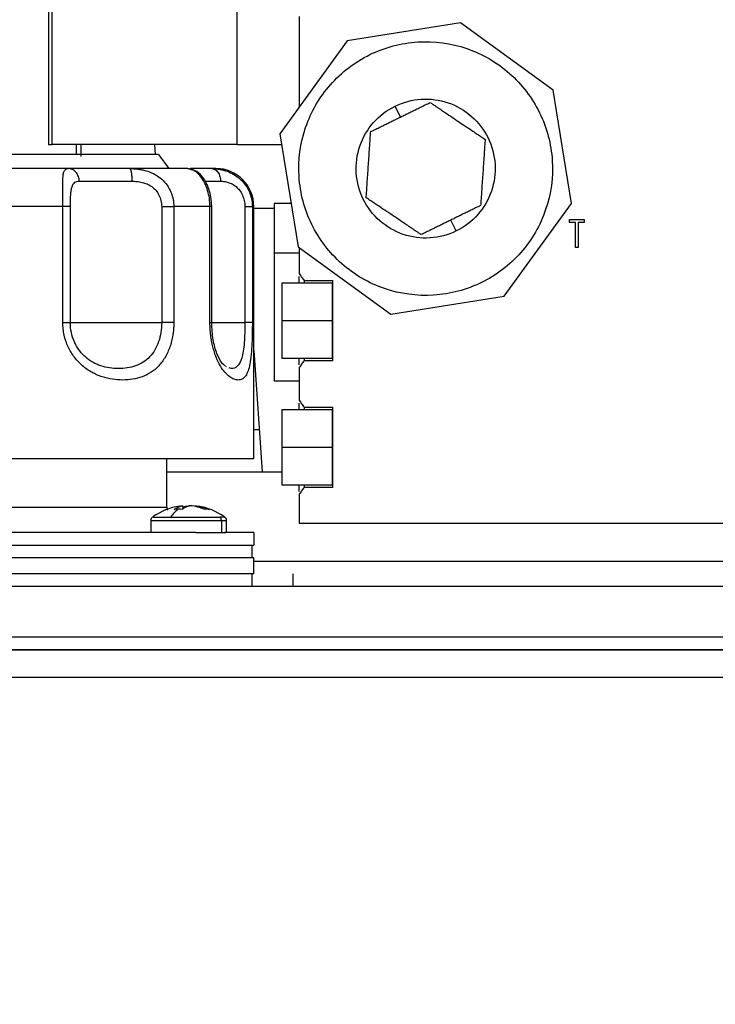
# Model space of a CAD drawing. Header units: inches. Extents: x 3 to 150, y 3 to 116.
# Tile 5 of 57: x 31.1 to 34.53, y 65.44 to 70.3. Entities that reach past the tile are written whole.
import ezdxf

# ---------------------------------------------------------------- set-up
doc = ezdxf.new("R2010")
doc.units = ezdxf.units.IN
doc.header["$LTSCALE"] = 14
doc.header["$MEASUREMENT"] = 0
doc.layers.add('DIMENSIONS', color=140, linetype='Continuous', lineweight=25)
doc.styles.add('SLDTEXTSTYLE0', font='TXT', dxfattribs={"width": 0.7})
doc.dimstyles.new('SLDDIMSTYLE1', dxfattribs={"dimtxt": 1.189453, "dimasz": 1.82, "dimexe": 0, "dimexo": 0.0625, "dimgap": 0.297363, "dimtad": 0, "dimtih": 1, "dimtoh": 1, "dimrnd": 1e-09, "dimzin": 12, "dimdsep": 46, "dimtxsty": 'SLDTEXTSTYLE0', "dimsah": 1, "dimcen": 0.09, "dimadec": 0, "dimazin": 3, "dimtfac": 1, "dimtofl": 0, "dimtmove": 0, "dimatfit": 3, "dimfxl": 0, "dimfrac": 2, "dimtolj": 1, "dimtzin": 12, "dimarcsym": 0})

# ---------------------------------------------------------------- blocks, each defined once
blk = doc.blocks.new('_D_1')
at = {"layer": 'DIMENSIONS'}
for p, q in [((31.3443, 79.5783), (18.315, 79.5783)), ((20.065, 79.5783), (20.065, 66.8733)), ((17.803, 64.7165), (17.4036, 64.7165)), ((17.4036, 64.7165), (17.4036, 62.8261)), ((22.3271, 64.7165), (22.7265, 64.7165)), ((22.7265, 64.7165), (22.7265, 62.8261)), ((17.4036, 62.8261), (17.803, 62.8261)), ((22.7265, 62.8261), (22.3271, 62.8261)), ((20.065, 52.939), (20.065, 62.5598)), ((26.4821, 52.939), (18.315, 52.939))]:
    blk.add_line(p, q, dxfattribs=at)
for points in [[(20.065, 79.5783), (19.785, 77.7583), (20.345, 77.7583)], [(20.065, 52.939), (20.345, 54.759), (19.785, 54.759)]]:
    blk.add_solid(points, dxfattribs=at)
at = {"layer": 'DIMENSIONS', "char_height": 1.16667, "attachment_point": 1, "style": 'SLDTEXTSTYLE0'}
for s, insert in [('26.64', (17.803, 66.4867)), ('676.6', (17.803, 64.33))]:
    blk.add_mtext(s, dxfattribs=dict(at, insert=insert))

msp = doc.modelspace()

# ---------------------------------------------------------------- linework, layer by layer
for p, q in [((31.2569, 69.6826), (31.2569, 76.1787)), ((31.2384, 76.035), (31.2384, 69.6826)), ((32.1705, 69.6826), (32.1705, 71.0527)), ((32.4751, 70.314), (32.4751, 69.8656)), ((33.2721, 70.2829), (32.7133, 70.194)), ((33.7301, 69.9507), (33.2721, 70.2829)), ((32.7133, 70.194), (32.3811, 69.736)), ((33.819, 69.3919), (33.7301, 69.9507)), ((32.9755, 69.8181), (32.9491, 69.8719)), ((32.3811, 69.736), (32.47, 69.1772)), ((31.2384, 69.6826), (31.257, 69.6826)), ((32.1705, 69.6826), (31.2569, 69.6826)), ((31.375, 69.6826), (31.375, 69.634)), ((31.3979, 69.6826), (31.3984, 69.6236)), ((31.7612, 69.6826), (31.7653, 69.634)), ((31.7821, 69.634), (31.8321, 69.564)), ((31.9432, 69.5585), (31.9268, 69.564)), ((31.3094, 68.8038), (31.3094, 69.3765)), ((31.3466, 68.8038), (31.3466, 69.3765)), ((31.7972, 69.3765), (31.7972, 68.8038)), ((31.857, 69.3765), (31.857, 68.8038)), ((32.0355, 68.8038), (32.0355, 69.3765)), ((32.0442, 68.8038), (32.0442, 69.3765)), ((32.2079, 69.3765), (32.2079, 68.8038)), ((32.2447, 69.3765), (32.2447, 68.8038)), ((32.2521, 68.134), (32.2521, 69.3765)), ((32.4359, 69.3915), (32.3531, 69.3915)), ((33.4868, 68.9339), (33.819, 69.3919)), ((33.251, 69.256), (33.2246, 69.3098)), ((33.8103, 69.2983), (33.8103, 69.3124)), ((33.8103, 69.3124), (33.8827, 69.3124)), ((33.8403, 69.2983), (33.8103, 69.2983)), ((33.8403, 69.1746), (33.8403, 69.2983)), ((33.8527, 69.2983), (33.8527, 69.1746)), ((33.8827, 69.2983), (33.8527, 69.2983)), ((33.8827, 69.3124), (33.8827, 69.2983)), ((32.47, 69.1772), (32.928, 68.845)), ((32.4751, 69.1736), (32.4751, 69.0459)), ((33.8527, 69.1746), (33.8403, 69.1746)), ((32.3531, 69.1484), (32.4751, 69.1484)), ((32.6401, 68.999), (32.3901, 68.999)), ((32.5001, 69.0117), (32.6401, 69.0117)), ((32.5001, 69.0117), (32.5001, 68.999)), ((32.6401, 69.0117), (32.6401, 68.6162)), ((32.928, 68.845), (33.4868, 68.9339)), ((32.3901, 68.814), (32.6401, 68.814)), ((32.2521, 68.6659), (32.2938, 68.0683)), ((32.3901, 68.629), (32.6401, 68.629)), ((32.5001, 68.629), (32.5001, 68.6162)), ((32.6401, 68.6162), (32.5001, 68.6162)), ((32.1168, 68.5861), (32.1133, 68.5874)), ((32.4751, 68.582), (32.4751, 68.4209)), ((32.3531, 68.5165), (32.4751, 68.5165)), ((32.6401, 68.374), (32.3901, 68.374)), ((32.5001, 68.3867), (32.6401, 68.3867)), ((32.5001, 68.3867), (32.5001, 68.374)), ((32.6401, 68.3867), (32.6401, 67.9912)), ((32.2794, 68.2751), (32.2484, 68.2751)), ((32.3901, 68.189), (32.6401, 68.189)), ((31.8221, 67.894), (31.8221, 68.134)), ((32.3901, 68.004), (32.6401, 68.004)), ((32.5001, 68.004), (32.5001, 67.9912)), ((32.6401, 67.9912), (32.5001, 67.9912)), ((32.4751, 67.957), (32.4751, 67.814)), ((31.8221, 67.894), (31.825, 67.8792)), ((31.8992, 67.9002), (31.8852, 67.8967)), ((31.8992, 67.9002), (31.901, 67.8844)), ((31.8998, 67.8948), (31.9221, 67.9002)), ((31.7439, 67.828), (31.7439, 67.769)), ((32.0919, 67.828), (32.0919, 67.769)), ((32.1169, 67.769), (32.1169, 67.828)), ((32.4751, 67.814), (37.1001, 67.814)), ((32.2521, 67.769), (32.2521, 67.7065)), ((32.2446, 67.644), (32.2446, 67.7065)), ((32.2521, 67.564), (32.2521, 67.644)), ((32.2446, 67.5015), (32.2446, 67.564)), ((32.4447, 67.564), (32.4447, 67.5015)), ((41.6821, 67.5015), (27.6821, 67.5015)), ((41.6821, 67.2515), (27.6821, 67.2515)), ((41.6821, 67.2515), (27.6821, 67.2515)), ((27.1821, 67.189), (42.1821, 67.189)), ((41.6821, 67.189), (27.6821, 67.189)), ((27.1821, 67.0544), (42.1821, 67.0544))]:
    msp.add_line(p, q)
for centre, radius, start, end in [((32.0646, 69.3765), 0.1875, 0, 90), ((31.9304, 67.598), 0.304, 98.6167, 125.4219), ((31.9304, 67.598), 0.304, 54.576, 81.2334), ((31.7639, 67.828), 0.02, 125.8926, 180), ((32.0969, 67.828), 0.02, 0, 54.1074)]:
    msp.add_arc(centre, radius, start, end)
for points, knots in [([(32.8245, 70.126), (32.8981, 70.1621), (32.9788, 70.1835), (33.1424, 70.1938), (33.2251, 70.1827), (33.3802, 70.1297), (33.4524, 70.0877), (33.5753, 69.9794), (33.626, 69.913), (33.6982, 69.7659), (33.7196, 69.6852), (33.7299, 69.5216), (33.7188, 69.4389), (33.6658, 69.2838), (33.6238, 69.2116), (33.5155, 69.0887), (33.4491, 69.038), (33.3756, 69.0019)], [0, 0, 0, 0, 0.125, 0.125, 0.25, 0.25, 0.375, 0.375, 0.5, 0.5, 0.625, 0.625, 0.75, 0.75, 0.875, 0.875, 1, 1, 1, 1]), ([(33.3756, 69.0019), (33.302, 68.9659), (33.2213, 68.9444), (33.0577, 68.9341), (32.975, 68.9452), (32.8199, 68.9982), (32.7477, 69.0402), (32.6248, 69.1485), (32.5741, 69.2149), (32.502, 69.362), (32.4805, 69.4427), (32.4702, 69.6063), (32.4813, 69.689), (32.5343, 69.8441), (32.5763, 69.9163), (32.6846, 70.0393), (32.751, 70.0899), (32.8245, 70.126)], [0, 0, 0, 0, 0.125, 0.125, 0.25, 0.25, 0.375, 0.375, 0.5, 0.5, 0.625, 0.625, 0.75, 0.75, 0.875, 0.875, 1, 1, 1, 1]), ([(32.9491, 69.8719), (32.9894, 69.8917), (33.0336, 69.9034), (33.1232, 69.9091), (33.1686, 69.903), (33.2536, 69.874), (33.2931, 69.851), (33.3605, 69.7916), (33.3883, 69.7552), (33.4278, 69.6746), (33.4395, 69.6304), (33.4452, 69.5408), (33.4391, 69.4954), (33.4101, 69.4105), (33.3871, 69.3709), (33.3277, 69.3035), (33.2913, 69.2757), (33.251, 69.256)], [0, 0, 0, 0, 0.125, 0.125, 0.25, 0.25, 0.375, 0.375, 0.5, 0.5, 0.625, 0.625, 0.75, 0.75, 0.875, 0.875, 1, 1, 1, 1]), ([(33.251, 69.256), (33.2107, 69.2362), (33.1665, 69.2245), (33.0769, 69.2188), (33.0315, 69.2249), (32.9465, 69.254), (32.907, 69.2769), (32.8396, 69.3363), (32.8118, 69.3727), (32.7723, 69.4533), (32.7606, 69.4975), (32.7549, 69.5871), (32.761, 69.6325), (32.7901, 69.7175), (32.813, 69.757), (32.8724, 69.8244), (32.9088, 69.8522), (32.9491, 69.8719)], [0, 0, 0, 0, 0.125, 0.125, 0.25, 0.25, 0.375, 0.375, 0.5, 0.5, 0.625, 0.625, 0.75, 0.75, 0.875, 0.875, 1, 1, 1, 1]), ([(32.9755, 69.8181), (32.9786, 69.8196), (32.9848, 69.8226), (32.9941, 69.8272), (33.0035, 69.8318), (33.0129, 69.8364), (33.0224, 69.841), (33.0319, 69.8457), (33.0415, 69.8504), (33.0556, 69.8573), (33.0745, 69.8666), (33.0983, 69.8783), (33.1141, 69.886), (33.1222, 69.89)], [0, 0, 0, 0, 0.060451, 0.121314, 0.182669, 0.244596, 0.307171, 0.370469, 0.434561, 0.499517, 0.65671, 0.823326, 1, 1, 1, 1]), ([(33.1222, 69.89), (33.126, 69.8874), (33.1336, 69.8824), (33.1449, 69.8747), (33.156, 69.8673), (33.167, 69.8599), (33.1777, 69.8527), (33.1964, 69.8402), (33.2231, 69.8222), (33.2583, 69.7986), (33.2935, 69.775), (33.3238, 69.7546), (33.3497, 69.7372), (33.3715, 69.7225), (33.386, 69.7128), (33.3935, 69.7078)], [0, 0, 0, 0, 0.045102, 0.0889039, 0.1314412, 0.1727527, 0.2128809, 0.2518719, 0.379342, 0.5017757, 0.6239932, 0.7514875, 0.8295704, 0.9123043, 1, 1, 1, 1]), ([(32.8288, 69.7462), (32.8329, 69.7482), (32.841, 69.7521), (32.8532, 69.7581), (32.8651, 69.764), (32.8769, 69.7697), (32.8885, 69.7754), (32.9024, 69.7823), (32.9189, 69.7903), (32.938, 69.7997), (32.9568, 69.8089), (32.9693, 69.815), (32.9755, 69.8181)], [0, 0, 0, 0, 0.089584, 0.176599, 0.261116, 0.343211, 0.422966, 0.500472, 0.629485, 0.755347, 0.878645, 1, 1, 1, 1]), ([(32.8066, 69.4201), (32.8069, 69.4247), (32.8076, 69.4338), (32.8085, 69.4474), (32.8094, 69.4608), (32.8103, 69.4739), (32.8112, 69.4869), (32.8127, 69.5093), (32.8149, 69.5414), (32.8177, 69.5837), (32.8206, 69.626), (32.8231, 69.6624), (32.8252, 69.6935), (32.827, 69.7198), (32.8282, 69.7372), (32.8288, 69.7462)], [0, 0, 0, 0, 0.045102, 0.088904, 0.131441, 0.172753, 0.212881, 0.251872, 0.379342, 0.501776, 0.623993, 0.751487, 0.82957, 0.912304, 1, 1, 1, 1]), ([(33.3935, 69.7078), (33.3932, 69.7032), (33.3925, 69.6941), (33.3916, 69.6805), (33.3907, 69.6671), (33.3898, 69.654), (33.3889, 69.6411), (33.3874, 69.6186), (33.3852, 69.5865), (33.3824, 69.5442), (33.3795, 69.5019), (33.377, 69.4655), (33.3749, 69.4344), (33.3731, 69.4082), (33.3719, 69.3907), (33.3713, 69.3818)], [0, 0, 0, 0, 0.045102, 0.088904, 0.131441, 0.172753, 0.212881, 0.251872, 0.379342, 0.501776, 0.623993, 0.751487, 0.82957, 0.912304, 1, 1, 1, 1]), ([(32.1705, 69.6826), (32.2229, 69.6826), (32.2899, 69.6826), (32.3718, 69.6826), (32.3896, 69.6826)], [0, 0, 0, 0, 0.782223, 1, 1, 1, 1]), ([(31.7821, 69.634), (31.7821, 69.634), (31.775, 69.634), (31.7469, 69.634), (31.7259, 69.634), (31.6708, 69.634), (31.6367, 69.634), (31.5567, 69.634), (31.5108, 69.634), (31.409, 69.634), (31.353, 69.634), (31.2333, 69.634), (31.1695, 69.634), (31.0365, 69.634), (30.9673, 69.634), (30.826, 69.634), (30.754, 69.634), (30.6101, 69.634), (30.5381, 69.634), (30.3968, 69.634), (30.3276, 69.634), (30.1946, 69.634), (30.1308, 69.634), (30.0111, 69.634), (29.9551, 69.634), (29.8533, 69.634), (29.8074, 69.634), (29.7274, 69.634), (29.6933, 69.634), (29.6382, 69.634), (29.6172, 69.634), (29.5891, 69.634), (29.5821, 69.634), (29.5821, 69.634)], [0, 0, 0, 0, 0.0625, 0.0625, 0.125, 0.125, 0.1875, 0.1875, 0.25, 0.25, 0.3125, 0.3125, 0.375, 0.375, 0.4375, 0.4375, 0.5, 0.5, 0.5625, 0.5625, 0.625, 0.625, 0.6875, 0.6875, 0.75, 0.75, 0.8125, 0.8125, 0.875, 0.875, 0.9375, 0.9375, 1, 1, 1, 1]), ([(31.3355, 69.564), (31.2631, 69.564), (31.1873, 69.564), (31.0312, 69.564), (30.9509, 69.564), (30.8696, 69.564)], [0, 0, 0, 0, 0.5, 0.5, 1, 1, 1, 1]), ([(31.3094, 69.3765), (31.3094, 69.3792), (31.3094, 69.3848), (31.3094, 69.393), (31.3093, 69.4012), (31.3093, 69.4093), (31.3092, 69.4173), (31.3092, 69.4251), (31.3091, 69.4329), (31.309, 69.4404), (31.309, 69.4479), (31.3089, 69.4651), (31.3088, 69.4903), (31.3097, 69.5187), (31.3121, 69.5402), (31.3161, 69.5523), (31.3207, 69.5586), (31.3248, 69.5618), (31.3296, 69.5636), (31.3335, 69.5639), (31.3355, 69.564)], [0, 0, 0, 0, 0.025512, 0.050896, 0.076158, 0.101307, 0.12635, 0.151295, 0.17615, 0.200922, 0.225619, 0.250249, 0.376893, 0.499722, 0.625604, 0.749796, 0.812812, 0.875424, 0.937772, 1, 1, 1, 1]), ([(31.3903, 69.5015), (31.3903, 69.5088), (31.3891, 69.5168), (31.3838, 69.5322), (31.3796, 69.5396), (31.3689, 69.5518), (31.3624, 69.5565), (31.3489, 69.5626), (31.3419, 69.564), (31.3355, 69.564)], [0, 0, 0, 0, 0.25, 0.25, 0.5, 0.5, 0.75, 0.75, 1, 1, 1, 1]), ([(31.6389, 69.564), (31.6071, 69.564), (31.576, 69.564), (31.5167, 69.564), (31.4885, 69.564), (31.4362, 69.564), (31.4122, 69.564), (31.3695, 69.564), (31.3509, 69.564), (31.3355, 69.564)], [0, 0, 0, 0, 0.25, 0.25, 0.5, 0.5, 0.75, 0.75, 1, 1, 1, 1]), ([(31.6389, 69.564), (31.6402, 69.564), (31.6417, 69.5626), (31.6445, 69.5565), (31.6459, 69.5518), (31.6481, 69.5396), (31.649, 69.5322), (31.6501, 69.5168), (31.6504, 69.5088), (31.6504, 69.5015)], [0, 0, 0, 0, 0.25, 0.25, 0.5, 0.5, 0.75, 0.75, 1, 1, 1, 1]), ([(31.6389, 69.564), (31.6422, 69.5639), (31.649, 69.5639), (31.6591, 69.5634), (31.6692, 69.5627), (31.6793, 69.5616), (31.6893, 69.5602), (31.6993, 69.5584), (31.7092, 69.5562), (31.7286, 69.5511), (31.7569, 69.5403), (31.7906, 69.5188), (31.8191, 69.4905), (31.8362, 69.4631), (31.8457, 69.4407), (31.8507, 69.4253), (31.8543, 69.4094), (31.8565, 69.393), (31.8568, 69.382), (31.857, 69.3765)], [0, 0, 0, 0, 0.031071, 0.062154, 0.093269, 0.124432, 0.155662, 0.186976, 0.218392, 0.249927, 0.373946, 0.499658, 0.622463, 0.74909, 0.798542, 0.848297, 0.898417, 0.948964, 1, 1, 1, 1]), ([(31.9268, 69.564), (31.8911, 69.564), (31.8488, 69.564), (31.7523, 69.564), (31.6981, 69.564), (31.6389, 69.564)], [0, 0, 0, 0, 0.5, 0.5, 1, 1, 1, 1]), ([(31.9268, 69.564), (31.9351, 69.5635), (31.9463, 69.5628), (31.955, 69.5563), (31.9572, 69.5547)], [0, 0, 0, 0, 0.7505138, 1, 1, 1, 1]), ([(32.0442, 69.3765), (32.0434, 69.392), (32.0419, 69.4218), (32.0286, 69.4729), (32.0048, 69.5184), (31.9739, 69.5506), (31.95, 69.5586), (31.9394, 69.5622)], [0, 0, 0, 0, 0.170782, 0.3284622, 0.6010551, 0.8230014, 1, 1, 1, 1]), ([(32.0427, 69.564), (32.0223, 69.564), (31.9816, 69.564), (31.9487, 69.564), (31.9413, 69.564), (31.9399, 69.564)], [0, 0, 0, 0, 0.446638, 0.893275, 1, 1, 1, 1]), ([(32.0427, 69.564), (32.048, 69.564), (32.0538, 69.5626), (32.065, 69.5565), (32.0704, 69.5518), (32.0792, 69.5396), (32.0827, 69.5322), (32.0871, 69.5168), (32.0881, 69.5088), (32.0881, 69.5015)], [0, 0, 0, 0, 0.25, 0.25, 0.5, 0.5, 0.75, 0.75, 1, 1, 1, 1]), ([(32.0427, 69.564), (32.0454, 69.5639), (32.051, 69.5639), (32.0594, 69.5634), (32.068, 69.5627), (32.0766, 69.5616), (32.0853, 69.5602), (32.094, 69.5584), (32.1029, 69.5562), (32.1203, 69.5511), (32.1463, 69.5403), (32.1785, 69.5188), (32.2064, 69.4905), (32.2236, 69.4631), (32.2332, 69.4407), (32.2383, 69.4253), (32.2419, 69.4094), (32.2442, 69.393), (32.2445, 69.382), (32.2447, 69.3765)], [0, 0, 0, 0, 0.031071, 0.062154, 0.093269, 0.124432, 0.155662, 0.186976, 0.218392, 0.249927, 0.373946, 0.499658, 0.622463, 0.74909, 0.798542, 0.848297, 0.898417, 0.948964, 1, 1, 1, 1]), ([(32.0355, 69.3765), (32.0349, 69.3902), (32.0338, 69.4174), (32.0248, 69.4561), (32.0116, 69.4903), (31.9895, 69.5277), (31.9631, 69.5541), (31.9481, 69.5574), (31.9432, 69.5585)], [0, 0, 0, 0, 0.145354, 0.287903, 0.43392, 0.575538, 0.862457, 1, 1, 1, 1]), ([(31.3466, 69.3765), (31.3466, 69.3865), (31.3467, 69.3963), (31.3471, 69.4107), (31.3473, 69.4154), (31.3477, 69.4246), (31.3479, 69.429), (31.3489, 69.4417), (31.3497, 69.4497), (31.3519, 69.4636), (31.3533, 69.4697), (31.3568, 69.4801), (31.3588, 69.4844), (31.3635, 69.4914), (31.3662, 69.4941), (31.375, 69.5001), (31.3821, 69.5015), (31.3903, 69.5015)], [0, 0, 0, 0, 0.125, 0.125, 0.1875, 0.1875, 0.25, 0.25, 0.375, 0.375, 0.5, 0.5, 0.625, 0.625, 0.75, 0.75, 1, 1, 1, 1]), ([(31.3903, 69.5015), (31.4168, 69.5015), (31.4543, 69.5015), (31.5439, 69.5015), (31.596, 69.5015), (31.6504, 69.5015)], [0, 0, 0, 0, 0.5, 0.5, 1, 1, 1, 1]), ([(31.6504, 69.5015), (31.6587, 69.5015), (31.6671, 69.5011), (31.684, 69.4994), (31.6925, 69.498), (31.7091, 69.494), (31.7172, 69.4914), (31.7332, 69.4844), (31.741, 69.4801), (31.7554, 69.4697), (31.7622, 69.4636), (31.7743, 69.4496), (31.7795, 69.4419), (31.7881, 69.4249), (31.7916, 69.4156), (31.7961, 69.3965), (31.7972, 69.3866), (31.7972, 69.3765)], [0, 0, 0, 0, 0.125, 0.125, 0.25, 0.25, 0.375, 0.375, 0.5, 0.5, 0.625, 0.625, 0.75, 0.75, 0.875, 0.875, 1, 1, 1, 1]), ([(32.0103, 69.5015), (32.0186, 69.5015), (32.0372, 69.5015), (32.07, 69.5015), (32.0881, 69.5015)], [0, 0, 0, 0, 0.449585, 1, 1, 1, 1]), ([(32.0881, 69.5015), (32.0939, 69.5015), (32.1, 69.5011), (32.1124, 69.4994), (32.1189, 69.498), (32.1318, 69.494), (32.1384, 69.4914), (32.1514, 69.4844), (32.1579, 69.4801), (32.1703, 69.4697), (32.1762, 69.4636), (32.1869, 69.4496), (32.1916, 69.4419), (32.1995, 69.4249), (32.2026, 69.4156), (32.2068, 69.3965), (32.2079, 69.3866), (32.2079, 69.3765)], [0, 0, 0, 0, 0.125, 0.125, 0.25, 0.25, 0.375, 0.375, 0.5, 0.5, 0.625, 0.625, 0.75, 0.75, 0.875, 0.875, 1, 1, 1, 1]), ([(33.0779, 69.2379), (33.0741, 69.2405), (33.0665, 69.2456), (33.0552, 69.2532), (33.0441, 69.2606), (33.0331, 69.268), (33.0224, 69.2752), (33.0037, 69.2878), (32.977, 69.3057), (32.9418, 69.3293), (32.9066, 69.353), (32.8763, 69.3733), (32.8504, 69.3907), (32.8286, 69.4054), (32.8141, 69.4151), (32.8066, 69.4201)], [0, 0, 0, 0, 0.045102, 0.088904, 0.131441, 0.172753, 0.212881, 0.251872, 0.379342, 0.501776, 0.623993, 0.751487, 0.82957, 0.912304, 1, 1, 1, 1]), ([(31.3466, 69.3765), (31.3454, 69.3765), (31.3413, 69.3765), (31.3283, 69.3765), (31.3195, 69.3765), (31.3094, 69.3765)], [0, 0, 0, 0, 0.5, 0.5, 1, 1, 1, 1]), ([(31.7972, 69.3765), (31.8075, 69.3765), (31.8191, 69.3765), (31.8404, 69.3765), (31.85, 69.3765), (31.857, 69.3765)], [0, 0, 0, 0, 0.5, 0.5, 1, 1, 1, 1]), ([(32.2079, 69.3765), (32.2175, 69.3765), (32.2266, 69.3765), (32.2398, 69.3765), (32.2437, 69.3765), (32.2447, 69.3765)], [0, 0, 0, 0, 0.5, 0.5, 1, 1, 1, 1]), ([(32.3531, 69.3677), (32.342, 69.3677), (32.3103, 69.3677), (32.2757, 69.3677), (32.258, 69.3677), (32.2521, 69.3677)], [0, 0, 0, 0, 0.26127, 0.753318, 1, 1, 1, 1]), ([(32.3531, 69.3896), (32.3531, 69.3896), (32.3531, 69.3897), (32.3531, 69.3708), (32.3531, 69.3359), (32.3531, 69.2855), (32.3531, 69.2231), (32.3531, 69.1733), (32.3531, 69.1484)], [0, 0, 0, 0, 0.115875, 0.2927, 0.469525, 0.64635, 0.823175, 1, 1, 1, 1]), ([(33.3713, 69.3818), (33.3672, 69.3798), (33.3591, 69.3758), (33.3469, 69.3698), (33.335, 69.3639), (33.3232, 69.3582), (33.3116, 69.3525), (33.2976, 69.3456), (33.2812, 69.3376), (33.2621, 69.3282), (33.2433, 69.319), (33.2308, 69.3129), (33.2246, 69.3098)], [0, 0, 0, 0, 0.089598, 0.176628, 0.261158, 0.343265, 0.423032, 0.500549, 0.629541, 0.755384, 0.878662, 1, 1, 1, 1]), ([(33.2246, 69.3098), (33.2215, 69.3083), (33.2153, 69.3053), (33.206, 69.3007), (33.1966, 69.2961), (33.1872, 69.2915), (33.1777, 69.2869), (33.1682, 69.2822), (33.1586, 69.2775), (33.1445, 69.2706), (33.1256, 69.2613), (33.1018, 69.2497), (33.086, 69.2419), (33.0779, 69.2379)], [0, 0, 0, 0, 0.06046, 0.121332, 0.182696, 0.244633, 0.307217, 0.370525, 0.434628, 0.499595, 0.656765, 0.823355, 1, 1, 1, 1]), ([(32.3531, 69.1484), (32.3531, 69.122), (32.3531, 69.0692), (32.3531, 68.9837), (32.3531, 68.8975), (32.3531, 68.8134), (32.3531, 68.7347), (32.3531, 68.6644), (32.3531, 68.6053), (32.3531, 68.5593), (32.3531, 68.5296), (32.3531, 68.5158), (32.3531, 68.5178), (32.3531, 68.5184)], [0, 0, 0, 0, 0.096668, 0.193336, 0.290004, 0.386672, 0.48334, 0.580008, 0.676676, 0.773344, 0.870012, 0.96668, 1, 1, 1, 1]), ([(32.4751, 69.0459), (32.4794, 69.0401), (32.4879, 69.0288), (32.4961, 69.0173), (32.5001, 69.0117)], [0, 0, 0, 0, 0.513861, 1, 1, 1, 1]), ([(32.4751, 68.999), (32.4751, 69.0111), (32.4751, 69.0242), (32.4751, 69.0316), (32.4751, 69.0321)], [0, 0, 0, 0, 0.929733, 1, 1, 1, 1]), ([(32.3901, 68.999), (32.3901, 68.999), (32.3901, 68.9941), (32.3901, 68.9756), (32.3901, 68.9619), (32.3901, 68.9277), (32.3901, 68.9071), (32.3901, 68.8624), (32.3901, 68.8382), (32.3901, 68.814)], [0, 0, 0, 0, 0.25, 0.25, 0.5, 0.5, 0.75, 0.75, 1, 1, 1, 1]), ([(32.6401, 68.814), (32.6401, 68.8382), (32.6401, 68.8624), (32.6401, 68.9071), (32.6401, 68.9277), (32.6401, 68.9619), (32.6401, 68.9756), (32.6401, 68.9941), (32.6401, 68.999), (32.6401, 68.999)], [0, 0, 0, 0, 0.25, 0.25, 0.5, 0.5, 0.75, 0.75, 1, 1, 1, 1]), ([(31.857, 68.8038), (31.8569, 68.8004), (31.8569, 68.7935), (31.8565, 68.7832), (31.8558, 68.7729), (31.8549, 68.7627), (31.8536, 68.7526), (31.8512, 68.7357), (31.8465, 68.7126), (31.838, 68.6842), (31.8274, 68.6573), (31.8102, 68.6243), (31.7839, 68.589), (31.7454, 68.5566), (31.7017, 68.5351), (31.6543, 68.5232), (31.6051, 68.5196), (31.5545, 68.5232), (31.5029, 68.5351), (31.4526, 68.5565), (31.4058, 68.5888), (31.3721, 68.6241), (31.3496, 68.6571), (31.3354, 68.6839), (31.324, 68.7122), (31.317, 68.737), (31.3131, 68.7572), (31.311, 68.7726), (31.3096, 68.7882), (31.3095, 68.7986), (31.3094, 68.8038)], [0, 0, 0, 0, 0.010442, 0.020855, 0.031253, 0.041655, 0.052075, 0.06253, 0.093837, 0.125223, 0.156436, 0.187819, 0.250208, 0.31137, 0.37543, 0.437706, 0.499978, 0.562425, 0.624444, 0.688377, 0.749424, 0.811918, 0.843293, 0.874502, 0.905753, 0.93693, 0.952733, 0.968475, 0.984212, 1, 1, 1, 1]), ([(31.3094, 68.8038), (31.3195, 68.8038), (31.3283, 68.8038), (31.3413, 68.8038), (31.3454, 68.8038), (31.3466, 68.8038)], [0, 0, 0, 0, 0.5, 0.5, 1, 1, 1, 1]), ([(31.3466, 68.8038), (31.3521, 68.8038), (31.3686, 68.8038), (31.421, 68.8038), (31.4567, 68.8038), (31.5414, 68.8038), (31.5902, 68.8038), (31.6926, 68.8038), (31.7461, 68.8038), (31.7972, 68.8038)], [0, 0, 0, 0, 0.25, 0.25, 0.5, 0.5, 0.75, 0.75, 1, 1, 1, 1]), ([(31.7972, 68.8038), (31.7972, 68.7875), (31.796, 68.7715), (31.791, 68.7401), (31.7872, 68.7246), (31.7772, 68.6955), (31.771, 68.6819), (31.7561, 68.6563), (31.7475, 68.6449), (31.7282, 68.6246), (31.7174, 68.6157), (31.6941, 68.601), (31.6816, 68.5952), (31.655, 68.5859), (31.6412, 68.5827), (31.6129, 68.5784), (31.5985, 68.5774), (31.5692, 68.5774), (31.5544, 68.5784), (31.5256, 68.5827), (31.5114, 68.5859), (31.4907, 68.5927), (31.4838, 68.5953), (31.4702, 68.6013), (31.4636, 68.6046), (31.4442, 68.6156), (31.432, 68.6243), (31.4149, 68.6396), (31.4094, 68.645), (31.3991, 68.6565), (31.3942, 68.6625), (31.3851, 68.6751), (31.3809, 68.6817), (31.373, 68.6953), (31.3694, 68.7025), (31.3598, 68.7244), (31.3549, 68.7396), (31.3483, 68.7711), (31.3466, 68.7875), (31.3466, 68.8038)], [0, 0, 0, 0, 0.0625, 0.0625, 0.125, 0.125, 0.1875, 0.1875, 0.25, 0.25, 0.3125, 0.3125, 0.375, 0.375, 0.4375, 0.4375, 0.5, 0.5, 0.5625, 0.5625, 0.625, 0.625, 0.65625, 0.65625, 0.6875, 0.6875, 0.75, 0.75, 0.78125, 0.78125, 0.8125, 0.8125, 0.84375, 0.84375, 0.875, 0.875, 0.9375, 0.9375, 1, 1, 1, 1]), ([(31.857, 68.8038), (31.85, 68.8038), (31.8404, 68.8038), (31.8191, 68.8038), (31.8075, 68.8038), (31.7972, 68.8038)], [0, 0, 0, 0, 0.5, 0.5, 1, 1, 1, 1]), ([(32.2447, 68.8038), (32.2447, 68.8004), (32.2447, 68.7935), (32.2446, 68.7832), (32.2445, 68.7729), (32.2444, 68.7627), (32.2442, 68.7526), (32.2438, 68.7357), (32.2431, 68.7126), (32.2417, 68.6842), (32.2398, 68.6573), (32.2366, 68.6243), (32.2311, 68.589), (32.2215, 68.5566), (32.209, 68.5351), (32.1935, 68.5232), (32.1756, 68.5196), (32.1554, 68.5232), (32.133, 68.5351), (32.1097, 68.5565), (32.0866, 68.5888), (32.0693, 68.6241), (32.0574, 68.6571), (32.0497, 68.6839), (32.0435, 68.7122), (32.0397, 68.737), (32.0376, 68.7572), (32.0364, 68.7726), (32.0357, 68.7882), (32.0356, 68.7986), (32.0355, 68.8038)], [0, 0, 0, 0, 0.010442, 0.020855, 0.031253, 0.041655, 0.052075, 0.06253, 0.093837, 0.125223, 0.156436, 0.187819, 0.250208, 0.31137, 0.37543, 0.437706, 0.499978, 0.562425, 0.624444, 0.688377, 0.749424, 0.811918, 0.843293, 0.874502, 0.905753, 0.93693, 0.952733, 0.968475, 0.984212, 1, 1, 1, 1]), ([(32.11, 68.5904), (32.1048, 68.5945), (32.0922, 68.6044), (32.0692, 68.648), (32.0486, 68.7176), (32.0456, 68.7749), (32.0442, 68.8038)], [0, 0, 0, 0, 0.188561, 0.456506, 0.725377, 1, 1, 1, 1]), ([(32.0442, 68.8038), (32.0561, 68.8038), (32.0826, 68.8038), (32.1384, 68.8038), (32.1848, 68.8038), (32.2079, 68.8038)], [0, 0, 0, 0, 0.290865, 0.645432, 1, 1, 1, 1]), ([(32.2079, 68.8038), (32.2078, 68.7868), (32.2075, 68.753), (32.205, 68.7044), (32.2004, 68.6624), (32.1909, 68.6169), (32.1715, 68.5847), (32.1479, 68.5735), (32.1335, 68.5798), (32.1298, 68.5814)], [0, 0, 0, 0, 0.1161421, 0.23133, 0.3524731, 0.4621462, 0.6914233, 0.9201706, 1, 1, 1, 1]), ([(32.2447, 68.8038), (32.2437, 68.8038), (32.2398, 68.8038), (32.2266, 68.8038), (32.2175, 68.8038), (32.2079, 68.8038)], [0, 0, 0, 0, 0.5, 0.5, 1, 1, 1, 1]), ([(32.3901, 68.814), (32.3901, 68.7897), (32.3901, 68.7655), (32.3901, 68.7208), (32.3901, 68.7003), (32.3901, 68.666), (32.3901, 68.6523), (32.3901, 68.6338), (32.3901, 68.629), (32.3901, 68.629)], [0, 0, 0, 0, 0.25, 0.25, 0.5, 0.5, 0.75, 0.75, 1, 1, 1, 1]), ([(32.6401, 68.629), (32.6401, 68.629), (32.6401, 68.6338), (32.6401, 68.6523), (32.6401, 68.666), (32.6401, 68.7003), (32.6401, 68.7208), (32.6401, 68.7655), (32.6401, 68.7897), (32.6401, 68.814)], [0, 0, 0, 0, 0.25, 0.25, 0.5, 0.5, 0.75, 0.75, 1, 1, 1, 1]), ([(32.4751, 68.5958), (32.4751, 68.5963), (32.4751, 68.6038), (32.4751, 68.6168), (32.4751, 68.629)], [0, 0, 0, 0, 0.070267, 1, 1, 1, 1]), ([(32.5001, 68.6162), (32.4961, 68.6106), (32.4879, 68.5991), (32.4794, 68.5878), (32.4751, 68.582)], [0, 0, 0, 0, 0.486139, 1, 1, 1, 1]), ([(32.4751, 68.4209), (32.4794, 68.4151), (32.4879, 68.4038), (32.4961, 68.3923), (32.5001, 68.3867)], [0, 0, 0, 0, 0.513861, 1, 1, 1, 1]), ([(32.4751, 68.374), (32.4751, 68.3861), (32.4751, 68.3992), (32.4751, 68.4066), (32.4751, 68.4071)], [0, 0, 0, 0, 0.929733, 1, 1, 1, 1]), ([(32.3901, 68.374), (32.3901, 68.374), (32.3901, 68.3691), (32.3901, 68.3506), (32.3901, 68.3369), (32.3901, 68.3027), (32.3901, 68.2821), (32.3901, 68.2374), (32.3901, 68.2132), (32.3901, 68.189)], [0, 0, 0, 0, 0.25, 0.25, 0.5, 0.5, 0.75, 0.75, 1, 1, 1, 1]), ([(32.6401, 68.189), (32.6401, 68.2132), (32.6401, 68.2374), (32.6401, 68.2821), (32.6401, 68.3027), (32.6401, 68.3369), (32.6401, 68.3506), (32.6401, 68.3691), (32.6401, 68.374), (32.6401, 68.374)], [0, 0, 0, 0, 0.25, 0.25, 0.5, 0.5, 0.75, 0.75, 1, 1, 1, 1]), ([(32.3901, 68.189), (32.3901, 68.1647), (32.3901, 68.1405), (32.3901, 68.0958), (32.3901, 68.0753), (32.3901, 68.041), (32.3901, 68.0273), (32.3901, 68.0088), (32.3901, 68.004), (32.3901, 68.004)], [0, 0, 0, 0, 0.25, 0.25, 0.5, 0.5, 0.75, 0.75, 1, 1, 1, 1]), ([(32.6401, 68.004), (32.6401, 68.004), (32.6401, 68.0088), (32.6401, 68.0273), (32.6401, 68.041), (32.6401, 68.0753), (32.6401, 68.0958), (32.6401, 68.1405), (32.6401, 68.1647), (32.6401, 68.189)], [0, 0, 0, 0, 0.25, 0.25, 0.5, 0.5, 0.75, 0.75, 1, 1, 1, 1]), ([(29.1121, 68.134), (29.1121, 68.134), (29.1222, 68.134), (29.1623, 68.134), (29.1922, 68.134), (29.2709, 68.134), (29.3196, 68.134), (29.4337, 68.134), (29.4992, 68.134), (29.6446, 68.134), (29.7244, 68.134), (29.8952, 68.134), (29.9863, 68.134), (30.1762, 68.134), (30.275, 68.134), (30.4765, 68.134), (30.5793, 68.134), (30.7848, 68.134), (30.8876, 68.134), (31.0891, 68.134), (31.1879, 68.134), (31.3778, 68.134), (31.4689, 68.134), (31.6397, 68.134), (31.7196, 68.134), (31.8649, 68.134), (31.9304, 68.134), (32.0445, 68.134), (32.0932, 68.134), (32.1719, 68.134), (32.2018, 68.134), (32.2419, 68.134), (32.2521, 68.134), (32.2521, 68.134)], [0, 0, 0, 0, 0.0625, 0.0625, 0.125, 0.125, 0.1875, 0.1875, 0.25, 0.25, 0.3125, 0.3125, 0.375, 0.375, 0.4375, 0.4375, 0.5, 0.5, 0.5625, 0.5625, 0.625, 0.625, 0.6875, 0.6875, 0.75, 0.75, 0.8125, 0.8125, 0.875, 0.875, 0.9375, 0.9375, 1, 1, 1, 1]), ([(31.8221, 68.0685), (31.8687, 68.0685), (31.9684, 68.0685), (32.1557, 68.0685), (32.2993, 68.0685), (32.3844, 68.0685), (32.3901, 68.0685)], [0, 0, 0, 0, 0.297912, 0.636784, 0.975657, 1, 1, 1, 1]), ([(32.4751, 67.9708), (32.4751, 67.9713), (32.4751, 67.9788), (32.4751, 67.9918), (32.4751, 68.004)], [0, 0, 0, 0, 0.070267, 1, 1, 1, 1]), ([(32.5001, 67.9912), (32.4961, 67.9856), (32.4879, 67.9741), (32.4794, 67.9628), (32.4751, 67.957)], [0, 0, 0, 0, 0.486139, 1, 1, 1, 1]), ([(30.734, 67.894), (30.7911, 67.894), (30.9228, 67.894), (31.1211, 67.894), (31.3195, 67.894), (31.4933, 67.894), (31.6362, 67.894), (31.7415, 67.894), (31.8093, 67.894), (31.8178, 67.894), (31.8221, 67.894)], [0, 0, 0, 0, 0.098694, 0.227452, 0.35621, 0.484968, 0.613726, 0.742484, 0.871242, 1, 1, 1, 1]), ([(31.8596, 67.8826), (31.8612, 67.8838), (31.8643, 67.8861), (31.8691, 67.8892), (31.874, 67.8919), (31.879, 67.8943), (31.884, 67.8964), (31.889, 67.898), (31.8941, 67.8994), (31.8975, 67.8999), (31.8992, 67.9002)], [0, 0, 0, 0, 0.126104, 0.25189, 0.377357, 0.50251, 0.627348, 0.751875, 0.876091, 1, 1, 1, 1]), ([(31.8779, 67.8832), (31.8748, 67.8832), (31.8686, 67.8831), (31.8626, 67.8828), (31.8596, 67.8826)], [0, 0, 0, 0, 0.500516, 1, 1, 1, 1]), ([(31.8966, 67.8826), (31.8935, 67.8828), (31.8872, 67.8831), (31.881, 67.8832), (31.8779, 67.8832)], [0, 0, 0, 0, 0.499484, 1, 1, 1, 1]), ([(31.9388, 67.9002), (31.937, 67.8999), (31.9335, 67.8994), (31.9283, 67.898), (31.923, 67.8964), (31.9177, 67.8943), (31.9124, 67.8919), (31.9071, 67.8892), (31.9019, 67.8861), (31.8984, 67.8838), (31.8966, 67.8826)], [0, 0, 0, 0, 0.123909, 0.248125, 0.372652, 0.49749, 0.622643, 0.74811, 0.873896, 1, 1, 1, 1]), ([(32.0317, 67.8826), (32.0301, 67.8828), (32.0268, 67.8831), (32.0215, 67.8832), (32.0161, 67.8831), (32.0123, 67.8828), (32.0104, 67.8826)], [0, 0, 0, 0, 0.250115, 0.5, 0.749885, 1, 1, 1, 1]), ([(31.7471, 67.828), (31.7471, 67.828), (31.747, 67.828), (31.7793, 67.828), (31.8345, 67.828), (31.9056, 67.828), (31.9796, 67.828), (32.048, 67.828), (32.0773, 67.828), (32.0919, 67.828)], [0, 0, 0, 0, 0.100129, 0.250108, 0.400086, 0.550065, 0.700043, 0.850022, 1, 1, 1, 1]), ([(31.7552, 67.8442), (31.7552, 67.8442), (31.7553, 67.8442), (31.7853, 67.8442), (31.8227, 67.8442), (31.8413, 67.8442)], [0, 0, 0, 0, 0.2502688, 0.6251344, 1, 1, 1, 1]), ([(31.8413, 67.8442), (31.8436, 67.8442), (31.8482, 67.8442), (31.8553, 67.8442), (31.8625, 67.8442), (31.8698, 67.8442), (31.8771, 67.8442), (31.8845, 67.8442), (31.892, 67.8442), (31.8996, 67.8442), (31.9164, 67.8442), (31.9424, 67.8442), (31.9773, 67.8442), (32.01, 67.8442), (32.0348, 67.8442), (32.0525, 67.8442), (32.0633, 67.8442), (32.0719, 67.8442), (32.0788, 67.8442), (32.0828, 67.8442), (32.0848, 67.8442)], [0, 0, 0, 0, 0.0284819, 0.0567107, 0.0847219, 0.1125517, 0.140236, 0.1678101, 0.1953088, 0.2227653, 0.2502116, 0.377868, 0.5000336, 0.6270277, 0.7498579, 0.8125948, 0.8749148, 0.9167177, 0.9582938, 1, 1, 1, 1]), ([(32.0919, 67.828), (32.0919, 67.8312), (32.0913, 67.8343), (32.0888, 67.8399), (32.087, 67.8424), (32.0848, 67.8442)], [0, 0, 0, 0, 0.5, 0.5, 1, 1, 1, 1]), ([(32.1056, 67.8442), (32.1065, 67.8442), (32.11, 67.8442), (32.0956, 67.8442), (32.0848, 67.8442)], [0, 0, 0, 0, 0.252195, 1, 1, 1, 1]), ([(32.0919, 67.828), (32.1033, 67.828), (32.1183, 67.828), (32.1147, 67.828), (32.1138, 67.828)], [0, 0, 0, 0, 0.750538, 1, 1, 1, 1]), ([(31.9658, 67.769), (31.9104, 67.769), (31.8128, 67.769), (31.6402, 67.769), (31.4694, 67.769), (31.2748, 67.769), (31.0943, 67.769), (30.974, 67.769), (30.9321, 67.769)], [0, 0, 0, 0, 0.215657, 0.379941, 0.544226, 0.70851, 0.898493, 1, 1, 1, 1]), ([(31.9658, 67.769), (31.9919, 67.769), (32.0169, 67.769), (32.0603, 67.769), (32.0786, 67.769), (32.0919, 67.769)], [0, 0, 0, 0, 0.5, 0.5, 1, 1, 1, 1]), ([(32.0919, 67.769), (32.1033, 67.769), (32.1183, 67.769), (32.1147, 67.769), (32.1138, 67.769)], [0, 0, 0, 0, 0.750538, 1, 1, 1, 1]), ([(32.2521, 67.769), (32.2521, 67.769), (32.2397, 67.769), (32.1909, 67.769), (32.1544, 67.769), (32.1067, 67.769)], [0, 0, 0, 0, 0.5, 0.5, 1, 1, 1, 1]), ([(30.9321, 67.7065), (30.9845, 67.7065), (31.1044, 67.7065), (31.2845, 67.7065), (31.4693, 67.7065), (31.6405, 67.7065), (31.7954, 67.7065), (31.9312, 67.7065), (32.0456, 67.7065), (32.1368, 67.7065), (32.2026, 67.7065), (32.2443, 67.7065), (32.2495, 67.7065), (32.2521, 67.7065)], [0, 0, 0, 0, 0.072031, 0.164828, 0.257625, 0.350422, 0.443218, 0.536015, 0.628812, 0.721609, 0.814406, 0.907203, 1, 1, 1, 1]), ([(32.2521, 67.644), (32.2495, 67.644), (32.2443, 67.644), (32.2026, 67.644), (32.1368, 67.644), (32.0456, 67.644), (31.9312, 67.644), (31.7954, 67.644), (31.6405, 67.644), (31.4693, 67.644), (31.2845, 67.644), (31.1044, 67.644), (30.9845, 67.644), (30.9321, 67.644)], [0, 0, 0, 0, 0.092797, 0.185594, 0.278391, 0.371188, 0.463985, 0.556782, 0.649578, 0.742375, 0.835172, 0.927969, 1, 1, 1, 1]), ([(32.2521, 67.6265), (32.2917, 67.6265), (32.4019, 67.6265), (32.6078, 67.6265), (32.8647, 67.6265), (33.1403, 67.6265), (33.4304, 67.6265), (33.7326, 67.6265), (34.044, 67.6265), (34.3615, 67.6265), (34.6821, 67.6265), (35.0026, 67.6265), (35.3201, 67.6265), (35.6315, 67.6265), (35.9337, 67.6265), (36.2238, 67.6265), (36.4994, 67.6265), (36.7562, 67.6265), (36.9579, 67.6265), (37.0643, 67.6265), (37.1001, 67.6265)], [0, 0, 0, 0, 0.032926, 0.091514, 0.150103, 0.208691, 0.267279, 0.325868, 0.384456, 0.443045, 0.501633, 0.560222, 0.61881, 0.677399, 0.735987, 0.794576, 0.853164, 0.911753, 0.970341, 1, 1, 1, 1]), ([(32.2521, 67.6265), (32.2953, 67.6265), (32.4086, 67.6265), (32.6176, 67.6265), (32.8734, 67.6265), (33.1476, 67.6265), (33.4363, 67.6265), (33.7371, 67.6265), (34.047, 67.6265), (34.363, 67.6265), (34.5757, 67.6265), (34.6821, 67.6265)], [0, 0, 0, 0, 0.071477, 0.187542, 0.303608, 0.419673, 0.535738, 0.651804, 0.767869, 0.883935, 1, 1, 1, 1]), ([(32.2521, 67.564), (32.2495, 67.564), (32.2443, 67.564), (32.2026, 67.564), (32.1368, 67.564), (32.0456, 67.564), (31.9312, 67.564), (31.7954, 67.564), (31.6405, 67.564), (31.4693, 67.564), (31.2845, 67.564), (31.1044, 67.564), (30.9845, 67.564), (30.9321, 67.564)], [0, 0, 0, 0, 0.092797, 0.185594, 0.278391, 0.371188, 0.463985, 0.556782, 0.649578, 0.742375, 0.835172, 0.927969, 1, 1, 1, 1])]:
    msp.add_open_spline(points, degree=3, knots=knots)
for points in [[(32.0646, 69.564), (32.0646, 69.564), (32.0572, 69.564), (32.0427, 69.564)], [(31.3094, 69.3765), (31.2164, 69.3765), (31.1195, 69.3765), (31.0205, 69.3765)], [(32.0355, 69.3765), (31.9841, 69.3765), (31.9242, 69.3765), (31.857, 69.3765)], [(32.0442, 69.3765), (32.0442, 69.3765), (32.0411, 69.3765), (32.0355, 69.3765)], [(32.2521, 69.3765), (32.2521, 69.3765), (32.2496, 69.3765), (32.2447, 69.3765)], [(32.0355, 68.8038), (32.0411, 68.8038), (32.0442, 68.8038), (32.0442, 68.8038)], [(31.8779, 67.8832), (31.8649, 67.8736), (31.8525, 67.8605), (31.8413, 67.8442)], [(32.0104, 67.8826), (31.9872, 67.8922), (31.9631, 67.8981), (31.9388, 67.9002)], [(31.9616, 67.9002), (31.9857, 67.8981), (32.0094, 67.8922), (32.0317, 67.8826)]]:
    msp.add_open_spline(points, degree=3)

# ---------------------------------------------------------------- dimensions: what is measured, and where the dimension line sits
at = {"layer": 'DIMENSIONS'}
dim = msp.add_linear_dim(base=(20.065, 79.5783), p1=(27.1821, 52.939), p2=(32.0443, 79.5783), angle=90, dimstyle='SLDDIMSTYLE1', dxfattribs=at)
dim.commit()
dim.dimension.update_dxf_attribs({"geometry": '_D_1', "text_midpoint": (20.065, 64.7165), "dimtype": 160})

doc.saveas('drawing.dxf')
